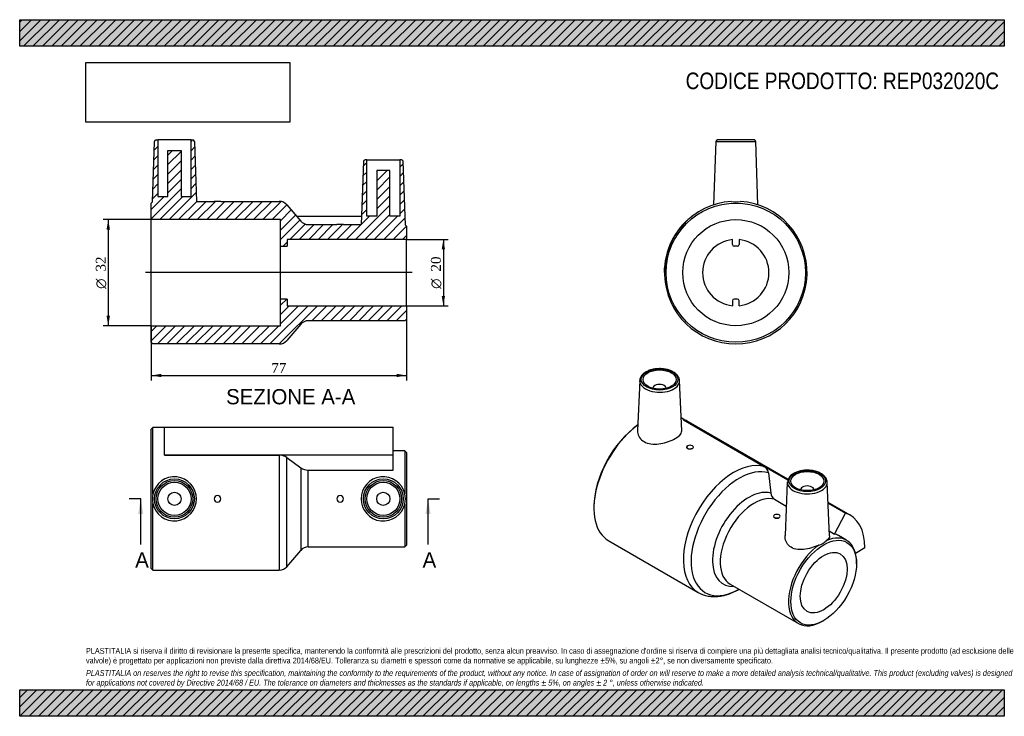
# Model space of a CAD drawing. Header units: millimetres. Extents: x 0 to 297, y 0 to 210.
import ezdxf
from ezdxf.enums import TextEntityAlignment as Align
from ezdxf.lldxf.tags import DXFTag

# ---------------------------------------------------------------- set-up
doc = ezdxf.new("R2010")
doc.units = ezdxf.units.MM
for name, color, linetype in [('Default', 7, 'Continuous'), ('DV4_Default', 7, 'Continuous'), ('REP032020C', 7, 'Continuous')]:
    doc.layers.add(name, color=color, linetype=linetype)
doc.styles.add('SEACAD_Solid_Edge_ANSI', font='seans.ttf')
doc.styles.add('SEACAD_Solid_Edge_ANSI1_Symbols', font='semeca1.ttf')
doc.styles.add('SEACAD_Times_New_Roman', font='times.ttf')
tags = doc.linetypes.add('CENTER2', pattern=[28.575, 19.05, -3.175, 3.175, -3.175]).pattern_tags.tags
tags[10:11] = [DXFTag(74, 4), DXFTag(75, 0), DXFTag(340, '0'), DXFTag(46, 0.0), DXFTag(50, 0.0), DXFTag(44, 0.0), DXFTag(45, 0.0)]
tags[8:9] = [DXFTag(74, 4), DXFTag(75, 0), DXFTag(340, '0'), DXFTag(46, 0.0), DXFTag(50, 0.0), DXFTag(44, 0.0), DXFTag(45, 0.0)]
tags[6:7] = [DXFTag(74, 4), DXFTag(75, 0), DXFTag(340, '0'), DXFTag(46, 0.0), DXFTag(50, 0.0), DXFTag(44, 0.0), DXFTag(45, 0.0)]
tags[4:5] = [DXFTag(74, 4), DXFTag(75, 0), DXFTag(340, '0'), DXFTag(46, 0.0), DXFTag(50, 0.0), DXFTag(44, 0.0), DXFTag(45, 0.0)]
doc.dimstyles.new('ANSImm', dxfattribs={"dimtxt": 3, "dimasz": 3, "dimexe": 1.5, "dimexo": 0, "dimgap": 0.75, "dimtad": 1, "dimdsep": 46, "dimtxsty": 'SEACAD_Times_New_Roman', "dimblk1": '_SE_FILLED', "dimblk2": '_SE_FILLED', "dimsah": 1, "dimcen": 1.5, "dimazin": 0, "dimtfac": 0.85, "dimtdec": 3, "dimtofl": 0, "dimtmove": 0, "dimatfit": 3, "dimfxl": 1, "dimarcsym": 0})
picture_1 = doc.add_image_def('image1.jpg', size_in_pixel=(4302, 1260))

# ---------------------------------------------------------------- blocks, each defined once
blk = doc.blocks.new('SE')
at = {"layer": 'REP032020C', "color": 7, "linetype": 'Continuous'}
for p, q in [((40.18, 87.05), (39.68, 86.55)), ((39.68, 44.55), (39.68, 86.55)), ((40.18, 66.94), (40.18, 87.05)), ((43.68, 87.05), (40.18, 87.05)), ((43.68, 78.79), (43.68, 87.15)), ((43.68, 87.15), (112.69, 87.15)), ((112.69, 78.79), (112.69, 87.15)), ((43.68, 78.73), (43.68, 78.79)), ((43.68, 78.79), (112.69, 78.79)), ((43.68, 78.73), (78.3, 78.73)), ((78.3, 78.73), (78.3, 44.05)), ((80.58, 45.1), (80.58, 78.05)), ((80.58, 78.05), (84.78, 74.9)), ((116.18, 80.05), (112.69, 80.05)), ((112.69, 74.22), (112.69, 78.79)), ((116.18, 80.05), (116.18, 67.11)), ((116.68, 79.55), (116.18, 80.05)), ((116.68, 79.55), (116.68, 51.55)), ((84.78, 74.9), (84.78, 50)), ((87.06, 51.05), (87.06, 74.22)), ((87.06, 74.22), (112.69, 74.22)), ((40.18, 44.05), (40.18, 64.16)), ((116.18, 63.99), (116.18, 51.05)), ((87.06, 51.05), (116.18, 51.05)), ((116.18, 51.05), (116.68, 51.55)), ((80.58, 45.1), (84.78, 50)), ((39.68, 44.55), (40.18, 44.05)), ((40.18, 44.05), (78.3, 44.05))]:
    blk.add_line(p, q, dxfattribs=at)
for centre, radius in [((46.68, 65.55), 6.02), ((109.68, 65.55), 6.02), ((46.68, 65.55), 5.52), ((46.68, 65.55), 5), ((109.68, 65.55), 5.52), ((109.68, 65.55), 5), ((46.68, 65.55), 2), ((109.68, 65.55), 2)]:
    blk.add_circle(centre, radius, dxfattribs=at)
for centre, radius, start, end in [((78.4, 74.87), 3.86, 55.5815, 91.4389), ((86.96, 78.08), 3.86, 235.5607, 271.4363), ((46.68, 65.55), 6.65, 192.0949, 167.9051), ((109.68, 65.55), 6.68, 13.47, 346.53), ((46.52, 65.55), 6.49, 167.6016, 192.3984), ((59.68, 65.55), 1, 0, 180), ((59.68, 65.55), 1, 180, 0), ((96.68, 65.55), 1, 0, 180), ((96.68, 65.55), 1, 180, 0), ((109.81, 65.55), 6.56, 346.2661, 13.7339), ((87.06, 48.05), 3, 90, 139.3987), ((78.3, 47.05), 3, 270, 319.3987)]:
    blk.add_arc(centre, radius, start, end, dxfattribs=at)
blk = doc.blocks.new('SE1')
at = {"layer": 'REP032020C', "color": 7, "linetype": 'Continuous'}
for p, q in [((187.01, 101.22), (186.36, 86.12)), ((199.68, 86.07), (199.04, 101.22)), ((191.02, 98.92), (191.02, 98.89)), ((195.02, 98.89), (195.02, 98.92)), ((200.61, 89.31), (199.52, 89.95)), ((200.22, 89.35), (200.26, 89.44)), ((200.22, 89.35), (224.7, 75.21)), ((200.26, 89.44), (231.69, 71.29)), ((231.75, 71.45), (201.7, 88.8)), ((225.83, 73.35), (226.57, 67.28)), ((231.55, 70.6), (230.86, 54.47)), ((244.28, 54.4), (243.58, 70.6)), ((227.71, 65.42), (231.24, 63.37)), ((235.57, 68.3), (235.57, 68.27)), ((239.57, 68.27), (239.57, 68.3)), ((173.22, 63.16), (173.22, 62.75)), ((250.49, 60.63), (243.85, 64.47)), ((243.85, 64.27), (249.06, 61.26)), ((245.82, 54.95), (249.06, 61.26)), ((244.21, 55.88), (245.82, 54.95)), ((249.41, 53.06), (246.94, 54.48)), ((177.67, 52.91), (204.63, 37.34)), ((254.97, 50.74), (252.12, 49.1)), ((252.42, 46.01), (252.42, 46.42)), ((214.32, 39.83), (234.91, 27.94)), ((242.16, 28.66), (242.52, 28.86))]:
    blk.add_line(p, q, dxfattribs=at)
for centre, radius, start, end in [((223.41, 73.15), 2.44, 4.7782, 57.935), ((234.8, 70.24), 3.26, 115.0551, 173.1393), ((229, 67.48), 2.43, 184.7533, 237.9247), ((240.27, 55.55), 4, 281.4565, 318.5435)]:
    blk.add_arc(centre, radius, start, end, dxfattribs=at)
for centre, major_axis in [((193.02, 101.53), (5.52, 0)), ((193.02, 101.53), (5, 0)), ((237.57, 70.91), (-5.52, 0)), ((237.57, 70.91), (5, 0)), ((242.52, 40.29), (-7, -12.12)), ((242.52, 40.29), (-5, -8.66))]:
    blk.add_ellipse(centre, major_axis=major_axis, ratio=0.57735, dxfattribs=at)
for centre, major_axis, start_param, end_param in [((193.02, 101.14), (-6.02, 0), 6.25849, 6.283185), ((193.02, 101.14), (-6.02, 0), 0, 3.166288), ((193.02, 101.14), (-6.02, 0), -0.031772, -0.024695), ((193.02, 101.14), (-6.02, 0), 3.166288, 3.17479), ((193.02, 98.92), (2, 0), 0, 3.170323), ((193.02, 98.92), (2, 0), 6.254455, 6.283185), ((190.9, 70.1), (-10.8, -18.71), 3.141593, 3.266979), ((188.42, 71.52), (10.75, 18.62), 0.916943, 3.141593), ((188.07, 71.73), (10.5, 18.19), 0.895964, 2.356195), ((202.21, 81.12), (1, 0), 2.356195, 5.497787), ((202.21, 81.12), (-1, 0), 2.356195, 5.497787), ((215.38, 55.96), (10.75, 18.62), 0.125566, 3.142293), ((216.99, 55.03), (10.23, 17.71), 0.12755, 3.924361), ((237.57, 70.52), (6.02, 0), 3.116897, 6.283185), ((237.57, 68.3), (2, 0), 0, 3.170323), ((237.57, 70.52), (6.02, 0), 0.006064, 0.024695), ((237.57, 70.52), (6.02, 0), 0, 0.006064), ((219.96, 53.32), (7.77, 13.46), 0.1404, 3.510787), ((221.57, 52.39), (7.25, 12.56), 0.144273, 3.141593), ((237.57, 68.3), (2, 0), 6.254455, 6.283185), ((228.38, 60.3), (1, 0), 2.356195, 5.497787), ((228.38, 60.3), (-1, 0), 2.356195, 5.497787), ((239.69, 41.93), (-10.8, -18.71), 2.356194, 3.266979), ((242.16, 40.5), (-7.25, -12.56), 2.356195, 3.819403), ((239.69, 41.93), (-7.25, -12.56), 3.141593, 3.285866), ((242.16, 40.5), (-7.25, -12.56), 4.034578, 7.068583)]:
    blk.add_ellipse(centre, major_axis=major_axis, ratio=0.57735, start_param=start_param, end_param=end_param, dxfattribs=at)
for points, knots in [([(199.03, 101.26), (199.02, 101.36), (199.01, 101.56), (198.91, 101.91), (198.75, 102.29), (198.53, 102.65), (198.24, 102.99), (197.89, 103.32), (197.49, 103.62), (197.04, 103.89), (196.54, 104.13), (196.01, 104.34), (195.44, 104.51), (194.85, 104.65), (194.24, 104.74), (193.61, 104.8), (192.98, 104.81), (192.35, 104.79), (191.73, 104.73), (191.12, 104.63), (190.53, 104.49), (189.96, 104.31), (189.43, 104.1), (188.94, 103.86), (188.49, 103.58), (188.09, 103.27), (187.74, 102.93), (187.46, 102.57), (187.24, 102.18), (187.09, 101.79), (187.02, 101.47), (187.01, 101.3), (187.01, 101.25)], [0, 0, 0, 0, 0.022026, 0.054437, 0.087074, 0.120198, 0.153922, 0.188205, 0.222897, 0.25782, 0.292829, 0.327816, 0.362749, 0.397622, 0.432443, 0.467226, 0.501989, 0.53675, 0.571527, 0.606337, 0.6412, 0.676135, 0.711161, 0.746286, 0.781506, 0.816783, 0.851996, 0.886974, 0.921501, 0.955395, 0.98861, 1, 1, 1, 1]), ([(186.36, 86.12), (186.35, 85.83), (186.37, 85.54), (186.56, 84.7), (186.83, 84.15), (187.64, 83.23), (188.18, 82.84), (190.08, 82.02), (191.74, 81.94), (194.96, 82.46), (196.55, 83.04), (198.87, 84.38), (199.58, 85.12), (199.68, 85.92), (199.69, 86), (199.68, 86.07)], [0.0936611, 0.0936611, 0.0936611, 0.0936611, 0.125, 0.125, 0.1875, 0.1875, 0.25, 0.25, 0.375, 0.375, 0.5, 0.5, 0.625, 0.625, 0.6379694, 0.6379694, 0.6379694, 0.6379694]), ([(202.92, 80.71), (202.87, 80.68), (202.8, 80.65), (202.74, 80.63), (202.64, 80.59), (202.54, 80.57), (202.43, 80.55), (202.32, 80.53), (202.2, 80.53), (202.09, 80.53), (201.98, 80.54), (201.87, 80.56), (201.77, 80.58), (201.67, 80.61), (201.58, 80.65), (201.5, 80.7), (201.42, 80.74), (201.36, 80.8), (201.31, 80.86), (201.26, 80.92), (201.23, 80.98), (201.22, 81.05), (201.21, 81.11), (201.21, 81.18), (201.24, 81.25), (201.27, 81.31), (201.31, 81.38), (201.37, 81.43), (201.41, 81.47), (201.46, 81.5), (201.51, 81.53)], [0, 0, 0, 0, 0.073575, 0.073575, 0.073575, 0.18087, 0.18087, 0.18087, 0.288246, 0.288246, 0.288246, 0.395706, 0.395706, 0.395706, 0.503123, 0.503123, 0.503123, 0.610436, 0.610436, 0.610436, 0.717747, 0.717747, 0.717747, 0.825161, 0.825161, 0.825161, 0.932622, 0.932622, 0.932622, 1, 1, 1, 1]), ([(203.21, 81.11), (203.21, 81.11), (203.21, 81.11), (203.21, 81.11), (203.21, 81.04), (203.19, 80.98), (203.16, 80.92), (203.12, 80.86), (203.06, 80.81), (202.99, 80.76), (202.97, 80.74), (202.95, 80.72), (202.92, 80.71)], [0.7500895, 0.7500895, 0.7500895, 0.7500895, 0.7513982, 0.7513982, 0.7513982, 0.8588165, 0.8588165, 0.8588165, 0.9662385, 0.9662385, 0.9662385, 1, 1, 1, 1]), ([(243.58, 70.53), (243.58, 70.57), (243.59, 70.72), (243.53, 71.03), (243.42, 71.41), (243.24, 71.78), (242.99, 72.14), (242.69, 72.48), (242.32, 72.8), (241.91, 73.09), (241.44, 73.35), (240.93, 73.58), (240.38, 73.78), (239.81, 73.94), (239.21, 74.06), (238.59, 74.14), (237.96, 74.19), (237.33, 74.19), (236.7, 74.16), (236.08, 74.08), (235.48, 73.97), (234.89, 73.82), (234.34, 73.64), (233.84, 73.42), (233.56, 73.27), (233.42, 73.19)], [0, 0, 0, 0, 0.011433, 0.054054, 0.09669, 0.139745, 0.183509, 0.228066, 0.273306, 0.31901, 0.364952, 0.410953, 0.456907, 0.502786, 0.548587, 0.594324, 0.640019, 0.685694, 0.731377, 0.777085, 0.822844, 0.868682, 0.914623, 0.960687, 1, 1, 1, 1]), ([(229.08, 59.89), (229, 59.84), (228.91, 59.8), (228.81, 59.77), (228.71, 59.74), (228.6, 59.72), (228.49, 59.71), (228.38, 59.7), (228.26, 59.7), (228.15, 59.72), (228.04, 59.73), (227.94, 59.75), (227.84, 59.78), (227.75, 59.82), (227.66, 59.86), (227.59, 59.91), (227.52, 59.96), (227.47, 60.02), (227.43, 60.09), (227.39, 60.15), (227.38, 60.22), (227.38, 60.28)], [0, 0, 0, 0, 0.1072231, 0.1072231, 0.1072231, 0.2144353, 0.2144353, 0.2144353, 0.3218097, 0.3218097, 0.3218097, 0.4292965, 0.4292965, 0.4292965, 0.5366078, 0.5366078, 0.5366078, 0.6437297, 0.6437297, 0.6437297, 0.7500762, 0.7500762, 0.7500762, 0.7500762]), ([(241.06, 51.63), (239.65, 50.99), (237.99, 50.45), (235.62, 50.21), (234.84, 50.22), (233.43, 50.53), (232.8, 50.82), (231.31, 52.03), (230.81, 53.27), (230.86, 54.47)], [0, 0, 0, 0, 0.125, 0.125, 0.1875, 0.1875, 0.25, 0.25, 0.3701056, 0.3701056, 0.3701056, 0.3701056]), ([(204.64, 37.34), (204.8, 37.25), (205.15, 37.05), (205.79, 36.77), (206.53, 36.5), (207.29, 36.3), (208.07, 36.16), (208.88, 36.08), (209.71, 36.07), (210.56, 36.11), (211.42, 36.22), (212.29, 36.39), (213.18, 36.63), (214.08, 36.92), (214.98, 37.29), (215.88, 37.71), (216.54, 38.06), (216.9, 38.27), (216.96, 38.3)], [0, 0, 0, 0, 0.0333493, 0.0848498, 0.1363843, 0.1881295, 0.24025, 0.2928895, 0.3461623, 0.4001452, 0.4548708, 0.5103242, 0.5664466, 0.623143, 0.6802965, 0.7377836, 0.7954875, 0.807444, 0.807444, 0.807444, 0.807444])]:
    blk.add_open_spline(points, degree=3, knots=knots, dxfattribs=at)
blk.add_open_spline([(244.28, 54.4), (244.3, 53.92), (243.96, 53.44), (243.27, 52.9)], degree=3, dxfattribs=at)
blk = doc.blocks.new('SE2')
at = {"layer": 'REP032020C', "color": 7, "linetype": 'Continuous'}
for p, q in [((209.99, 173.26), (209.32, 154.18)), ((209.99, 173.26), (222.02, 173.26)), ((221.52, 173.74), (210.49, 173.74)), ((222.69, 154.18), (222.02, 173.26)), ((202.83, 150.73), (202.76, 150.81)), ((215.01, 142.19), (215.01, 143.69)), ((217.01, 143.69), (217.01, 142.19)), ((216.51, 141.69), (215.51, 141.69)), ((194.41, 133.74), (194.51, 133.74)), ((215.01, 125.29), (215.01, 123.79)), ((216.51, 125.79), (215.51, 125.79)), ((217.01, 123.79), (217.01, 125.29))]:
    blk.add_line(p, q, dxfattribs=at)
for radius in [21, 16]:
    blk.add_circle((216.01, 133.74), radius, dxfattribs=at)
for centre, radius, start, end in [((210.49, 173.24), 0.5, 90, 178), ((221.52, 173.24), 0.5, 2, 90), ((216.01, 133.74), 21.5, 93.7151, 86.2849), ((216.01, 164.28), 9.19, 261.2775, 278.7225), ((216.01, 133.74), 21.6, 127.8159, 180), ((216.01, 133.74), 10, 95.7392, 264.2608), ((216.01, 133.74), 10, 275.7392, 84.2608), ((215.51, 142.19), 0.5, 180, 270), ((216.51, 142.19), 0.5, 270, 0), ((215.51, 125.29), 0.5, 90, 180), ((216.51, 125.29), 0.5, 0, 90)]:
    blk.add_arc(centre, radius, start, end, dxfattribs=at)
blk = doc.blocks.new('SE4')
at = {"color": 7, "linetype": 'Continuous', "style": 'SEACAD_Solid_Edge_ANSI'}
blk.add_text('A', height=4.6, dxfattribs=at).set_placement((121.53, 49.45), align=Align.TOP_LEFT)
blk = doc.blocks.new('SE5')
at = {"color": 7, "linetype": 'Continuous', "style": 'SEACAD_Solid_Edge_ANSI'}
blk.add_text('A', height=4.6, dxfattribs=at).set_placement((34.84, 49.45), align=Align.TOP_LEFT)
blk = doc.blocks.new('SEANNOT_GROUP')
at = {"linetype": 'Continuous'}
blk.add_hatch(color=7, dxfattribs=at).paths.add_polyline_path([(123.95, 60.95), (123.18, 65.55), (122.42, 60.95)])
at = {"color": 7, "linetype": 'Continuous'}
blk.add_lwpolyline([(123.18, 51.75), (123.18, 65.55)], dxfattribs=at)
blk = doc.blocks.new('SEANNOT_GROUP1')
at = {"linetype": 'Continuous'}
blk.add_hatch(color=7, dxfattribs=at).paths.add_polyline_path([(37.27, 60.95), (36.5, 65.55), (35.73, 60.95)])
at = {"color": 7, "linetype": 'Continuous'}
blk.add_lwpolyline([(36.5, 51.75), (36.5, 65.55)], dxfattribs=at)
blk = doc.blocks.new('SE3')
at = {"layer": 'Default', "color": 7, "linetype": 'CENTER2'}
for p, q in [((36.5, 65.55), (33.05, 65.55)), ((123.18, 65.55), (126.63, 65.55))]:
    blk.add_line(p, q, dxfattribs=at)
at = {"layer": 'Default', "color": 7, "linetype": 'CENTER2', "const_width": 0.0001}
blk.add_lwpolyline([(123.18, 65.55), (36.5, 65.55)], dxfattribs=at)
at = {"layer": 'Default'}
for name in ['SEANNOT_GROUP1', 'SEANNOT_GROUP', 'SE5', 'SE4']:
    blk.add_blockref(name, (0, 0), dxfattribs=at)
blk = doc.blocks.new('SE6')
at = {"layer": 'REP032020C', "linetype": 'Continuous'}
h = blk.add_hatch(dxfattribs=at)
h.set_pattern_fill('LINE', scale=0.62992, angle=45, style=0)
edge = h.paths.add_edge_path()
edge.add_line((104.68, 167.74), (104.16, 167.74))
edge.add_arc((104.16, 167.24), 0.5, 90, 178)
edge.add_line((103.66, 167.26), (103, 148.24))
edge.add_line((103, 148.24), (97.68, 148.24))
edge.add_line((97.68, 148.24), (95.68, 148.24))
edge.add_line((95.68, 148.24), (87.06, 148.24))
edge.add_arc((87.06, 151.24), 3, 220.6013, 270, ccw=False)
edge.add_line((84.78, 149.29), (80.58, 154.2))
edge.add_arc((78.3, 152.24), 3, 40.6013, 90)
edge.add_line((78.3, 155.24), (60.68, 155.24))
edge.add_line((60.68, 155.24), (58.68, 155.24))
edge.add_line((58.68, 155.24), (53.33, 155.24))
edge.add_line((53.33, 155.24), (52.7, 173.26))
edge.add_arc((52.2, 173.24), 0.5, 2, 90)
edge.add_line((52.2, 173.74), (51.68, 173.74))
edge.add_line((51.68, 173.74), (51.68, 156.74))
edge.add_line((51.68, 156.74), (48.68, 156.74))
edge.add_line((48.68, 156.74), (48.68, 170.54))
edge.add_line((48.68, 170.54), (44.68, 170.54))
edge.add_line((44.68, 170.54), (44.68, 156.74))
edge.add_line((44.68, 156.74), (41.68, 156.74))
edge.add_line((41.68, 156.74), (41.68, 173.74))
edge.add_line((41.68, 173.74), (41.16, 173.74))
edge.add_arc((41.16, 173.24), 0.5, 90, 178)
edge.add_line((40.66, 173.26), (40.03, 155.09))
edge.add_line((40.03, 155.09), (39.68, 154.74))
edge.add_line((39.68, 154.74), (39.68, 149.74))
edge.add_line((39.68, 149.74), (78.68, 149.74))
edge.add_line((78.68, 149.74), (78.68, 141.69))
edge.add_line((78.68, 141.69), (80.68, 141.69))
edge.add_line((80.68, 141.69), (80.68, 143.74))
edge.add_line((80.68, 143.74), (116.68, 143.74))
edge.add_line((116.68, 143.74), (116.68, 147.74))
edge.add_line((116.68, 147.74), (116.37, 148.06))
edge.add_line((116.37, 148.06), (115.7, 167.26))
edge.add_arc((115.2, 167.24), 0.5, 2, 90)
edge.add_line((115.2, 167.74), (114.68, 167.74))
edge.add_line((114.68, 167.74), (114.68, 150.74))
edge.add_line((114.68, 150.74), (111.68, 150.74))
edge.add_line((111.68, 150.74), (111.68, 164.54))
edge.add_line((111.68, 164.54), (107.68, 164.54))
edge.add_line((107.68, 164.54), (107.68, 150.74))
edge.add_line((107.68, 150.74), (104.68, 150.74))
edge.add_line((104.68, 150.74), (104.68, 167.74))
h = blk.add_hatch(dxfattribs=at)
h.set_pattern_fill('LINE', scale=0.62992, angle=45, style=0)
edge = h.paths.add_edge_path()
edge.add_arc((87.06, 116.24), 3, 90, 139.3987, ccw=False)
edge.add_line((87.06, 119.24), (116.18, 119.24))
edge.add_line((116.18, 119.24), (116.68, 119.74))
edge.add_line((116.68, 119.74), (116.68, 123.74))
edge.add_line((116.68, 123.74), (80.68, 123.74))
edge.add_line((80.68, 123.74), (80.68, 125.79))
edge.add_line((80.68, 125.79), (78.68, 125.79))
edge.add_line((78.68, 125.79), (78.68, 117.74))
edge.add_line((78.68, 117.74), (39.68, 117.74))
edge.add_line((39.68, 117.74), (39.68, 112.74))
edge.add_line((39.68, 112.74), (40.18, 112.24))
edge.add_line((40.18, 112.24), (78.3, 112.24))
edge.add_arc((78.3, 115.24), 3, 270, 319.3987)
edge.add_line((80.58, 113.29), (84.78, 118.2))
at = {"layer": 'DV4_Default', "color": 7, "linetype": 'CENTER2'}
blk.add_line((118.43, 133.74), (37.93, 133.74), dxfattribs=at)
at = {"layer": 'REP032020C', "color": 7, "linetype": 'Continuous'}
for p, q in [((40.03, 155.09), (40.66, 173.26)), ((41.16, 173.74), (41.68, 173.74)), ((51.68, 173.74), (41.68, 173.74)), ((41.68, 173.74), (41.68, 156.74)), ((51.68, 173.74), (52.2, 173.74)), ((51.68, 156.74), (51.68, 173.74)), ((52.7, 173.26), (53.33, 155.24)), ((44.68, 170.54), (48.68, 170.54)), ((44.68, 156.74), (44.68, 170.54)), ((48.68, 170.54), (48.68, 156.74)), ((103.66, 167.26), (103, 148.24)), ((104.68, 167.74), (104.16, 167.74)), ((104.68, 167.74), (114.68, 167.74)), ((104.68, 150.74), (104.68, 167.74)), ((114.68, 167.74), (114.68, 150.74)), ((115.2, 167.74), (114.68, 167.74)), ((116.37, 148.06), (115.7, 167.26)), ((107.68, 164.54), (107.68, 150.74)), ((111.68, 164.54), (107.68, 164.54)), ((111.68, 150.74), (111.68, 164.54)), ((40.03, 155.09), (39.68, 154.74)), ((39.68, 149.74), (39.68, 154.74)), ((41.68, 156.74), (44.68, 156.74)), ((48.68, 156.74), (51.68, 156.74)), ((53.33, 155.24), (58.68, 155.24)), ((60.68, 155.24), (58.68, 155.24)), ((60.68, 155.24), (78.3, 155.24)), ((80.58, 154.2), (84.78, 149.29)), ((39.68, 117.74), (39.68, 149.74)), ((78.68, 149.74), (39.68, 149.74)), ((78.68, 141.69), (78.68, 149.74)), ((83.48, 150.81), (103.09, 150.81)), ((107.68, 150.74), (104.68, 150.74)), ((114.68, 150.74), (111.68, 150.74)), ((87.06, 148.24), (95.68, 148.24)), ((97.68, 148.24), (95.68, 148.24)), ((97.68, 148.24), (103, 148.24)), ((116.68, 147.74), (116.37, 148.06)), ((116.68, 147.74), (116.68, 143.74)), ((116.68, 143.74), (80.68, 143.74)), ((80.68, 143.74), (80.68, 141.69)), ((116.68, 123.74), (116.68, 143.74)), ((78.68, 125.79), (78.68, 141.69)), ((78.68, 141.69), (80.68, 141.69)), ((78.68, 117.74), (78.68, 125.79)), ((80.68, 125.79), (78.68, 125.79)), ((80.68, 125.79), (80.68, 123.74)), ((80.68, 123.74), (116.68, 123.74)), ((116.68, 123.74), (116.68, 119.74)), ((116.18, 119.24), (87.06, 119.24)), ((116.18, 119.24), (116.68, 119.74)), ((39.68, 112.74), (39.68, 117.74)), ((39.68, 117.74), (78.68, 117.74)), ((84.78, 118.2), (80.58, 113.29)), ((39.68, 112.74), (40.18, 112.24)), ((78.3, 112.24), (40.18, 112.24))]:
    blk.add_line(p, q, dxfattribs=at)
for centre, radius, start, end in [((41.16, 173.24), 0.5, 90, 178), ((52.2, 173.24), 0.5, 2, 90), ((104.16, 167.24), 0.5, 90, 178), ((115.2, 167.24), 0.5, 2, 90), ((78.3, 152.24), 3, 40.6013, 90), ((87.06, 151.24), 3, 220.6013, 270), ((87.06, 116.24), 3, 90, 139.3987), ((78.3, 115.24), 3, 270, 319.3987)]:
    blk.add_arc(centre, radius, start, end, dxfattribs=at)
blk = doc.blocks.new('DMBLK2')
at = {"layer": 'Default', "linetype": 'Continuous'}
for points in [[(42.68, 102.24), (42.68, 103.24), (39.68, 102.74)], [(113.68, 102.24), (116.68, 102.74), (113.68, 103.24)]]:
    blk.add_hatch(color=7, dxfattribs=at).paths.add_polyline_path(points)
at = {"layer": 'Default', "color": 7, "linetype": 'Continuous'}
for p, q in [((116.68, 123.74), (116.68, 101.24)), ((39.68, 117.74), (39.68, 101.24)), ((39.68, 102.74), (116.68, 102.74))]:
    blk.add_line(p, q, dxfattribs=at)
at = {"layer": 'Default', "color": 7, "linetype": 'Continuous', "style": 'SEACAD_Times_New_Roman'}
blk.add_text('77', height=3, dxfattribs=at).set_placement((75.91, 106.49), align=Align.TOP_LEFT)
blk = doc.blocks.new('_SE_FILLED')
at = {"color": 0}
blk.add_line((0, 0), (-1, 0), dxfattribs=at)
blk.add_solid([(0, 0), (-1, -0.1665), (-1, 0.1665), (0, 0)], dxfattribs=at)
blk = doc.blocks.new('GDimGGroup')
at = {"layer": 'Default', "linetype": 'Continuous'}
for points in [[(128.29, 140.74), (127.79, 143.74), (127.29, 140.74)], [(128.29, 126.74), (127.29, 126.74), (127.79, 123.74)]]:
    blk.add_hatch(color=7, dxfattribs=at).paths.add_polyline_path(points)
at = {"layer": 'Default', "color": 7, "linetype": 'Continuous'}
for p, q in [((116.68, 143.74), (129.29, 143.74)), ((127.79, 143.74), (127.79, 123.74)), ((116.68, 123.74), (129.29, 123.74))]:
    blk.add_line(p, q, dxfattribs=at)
for s, style, p in [('20', 'SEACAD_Times_New_Roman', (124.04, 134.08)), ('O', 'SEACAD_Solid_Edge_ANSI1_Symbols', (124.04, 128.86))]:
    blk.add_text(s, height=3, rotation=90, dxfattribs=dict(at, style=style)).set_placement(p, align=Align.TOP_LEFT)
blk = doc.blocks.new('GDimGGroup1')
at = {"layer": 'Default', "linetype": 'Continuous'}
for points in [[(26.21, 146.74), (27.21, 146.74), (26.71, 149.74)], [(26.21, 120.74), (26.71, 117.74), (27.21, 120.74)]]:
    blk.add_hatch(color=7, dxfattribs=at).paths.add_polyline_path(points)
at = {"layer": 'Default', "color": 7, "linetype": 'Continuous'}
for p, q in [((39.68, 149.74), (25.21, 149.74)), ((26.71, 149.74), (26.71, 117.74)), ((39.68, 117.74), (25.21, 117.74))]:
    blk.add_line(p, q, dxfattribs=at)
for s, style, p in [('32', 'SEACAD_Times_New_Roman', (22.96, 134.08)), ('O', 'SEACAD_Solid_Edge_ANSI1_Symbols', (22.96, 128.86))]:
    blk.add_text(s, height=3, rotation=90, dxfattribs=dict(at, style=style)).set_placement(p, align=Align.TOP_LEFT)

msp = doc.modelspace()

# ---------------------------------------------------------------- hatches: boundary and pattern name
at = {"layer": 'Default', "linetype": 'Continuous'}
h = msp.add_hatch(dxfattribs=at)
h.set_pattern_fill('LINE', scale=0.62992, angle=45, style=0)
h.paths.add_polyline_path([(297, 202), (297, 210), (0, 210), (0, 202)])
for points in [[(297, 202), (297, 210), (0, 210), (0, 202)], [(297, 0), (297, 8), (0, 8), (0, 0)]]:
    msp.add_hatch(color=7, dxfattribs=at).paths.add_polyline_path(points)
h = msp.add_hatch(dxfattribs=at)
h.set_pattern_fill('LINE', scale=0.62992, angle=45, style=0)
h.paths.add_polyline_path([(297, 0), (297, 8), (0, 8), (0, 0)])

# ---------------------------------------------------------------- linework, layer by layer
at = {"layer": 'Default', "color": 7, "linetype": 'Continuous'}
for p, q in [((0, 210), (297, 210)), ((0, 202), (0, 210)), ((297, 210), (297, 202)), ((297, 202), (0, 202)), ((0, 8), (297, 8)), ((0, 0), (0, 8)), ((297, 8), (297, 0)), ((297, 0), (0, 0))]:
    msp.add_line(p, q, dxfattribs=at)

# ---------------------------------------------------------------- block references
at = {"layer": 'Default'}
for name in ['SE6', 'SE2', 'GDimGGroup1', 'GDimGGroup', 'SE1', 'SE', 'SE3']:
    msp.add_blockref(name, (0, 0), dxfattribs=at)

# ---------------------------------------------------------------- texts
at = {"layer": 'Default', "color": 7, "linetype": 'Continuous', "style": 'SEACAD_Solid_Edge_ANSI'}
msp.add_text('SEZIONE A-A', height=4.6, dxfattribs=at).set_placement((62.27, 98.652), align=Align.TOP_LEFT)
at = {"layer": 'Default', "attachment_point": 1}
for s, insert, char_height, width in [('{\\fArial Narrow|b0||i0||c0|p34;\\C7;\\H5.;\\W1.;CODICE PRODOTTO: REP032020C}', (200.889, 194.064), 5, 103.25001), ("{\\fArial Narrow|b0||i0||c0|p34;\\C7;\\H1.75;\\W1.;PLASTITALIA si riserva il diritto di revisionare la presente specifica, mantenendo la conformità alle prescrizioni del prodotto, senza alcun preavviso. In caso di assegnazione d'ordine si riserva di compiere una più dettagliata analisi tecnico/qualitativa. Il presente prodotto (ad esclusione delle \\P}{\\fArial Narrow|b0||i0||c0|p34;\\C7;\\H1.75;\\W1.;valvole) è progettato per applicazioni non previste dalla direttiva 2014/68/EU. Tolleranza su diametri e spessori come da normative se applicabile, su lunghezze ±5%, su angoli ±2°, se non diversamente specificato.\\P}{\\fArial Narrow|b0||i0||c0|p34;\\C7;\\H0.5;\\W1.;   \\P}{\\fArial Narrow|b0||i1||c0|p34;\\C7;\\H1.75;\\W1.;PLASTITALIA on reserves the right to revise this specification, maintaining the conformity to the requirements of the product, without any notice. In case of assignation of order on will reserve to make a more detailed analysis technical/qualitative. This product (excluding valves) is designed \\P}{\\fArial Narrow|b0||i1||c0|p34;\\C7;\\H1.75;\\W1.;for applications not covered by Directive 2014/68 / EU. The tolerance on diameters and thicknesses as the standards if applicable, on lengths ± 5%, on angles ± 2 °, unless otherwise indicated.\\P}", (20, 20.602), 1.75, 257)]:
    msp.add_mtext(s, dxfattribs=dict(at, insert=insert, char_height=char_height, width=width))

# ---------------------------------------------------------------- dimensions: what is measured, and where the dimension line sits
at = {"layer": 'Default', "color": 7, "linetype": 'Continuous'}
dim = msp.add_linear_dim(base=(116.681, 102.739), p1=(39.681, 117.743), p2=(116.681, 123.743), text='\\A1;<>', dimstyle='ANSImm', dxfattribs=at)
dim.commit()
dim.dimension.update_dxf_attribs({"geometry": 'DMBLK2', "text_midpoint": (78.181, 102.739), "dimtype": 160})

# ---------------------------------------------------------------- pictures from other files: only their frames are drawn
image = msp.add_image(picture_1, insert=(20, 179.103), size_in_units=(61.457, 18))
image.dxf.flags = 7

doc.saveas('drawing.dxf')
